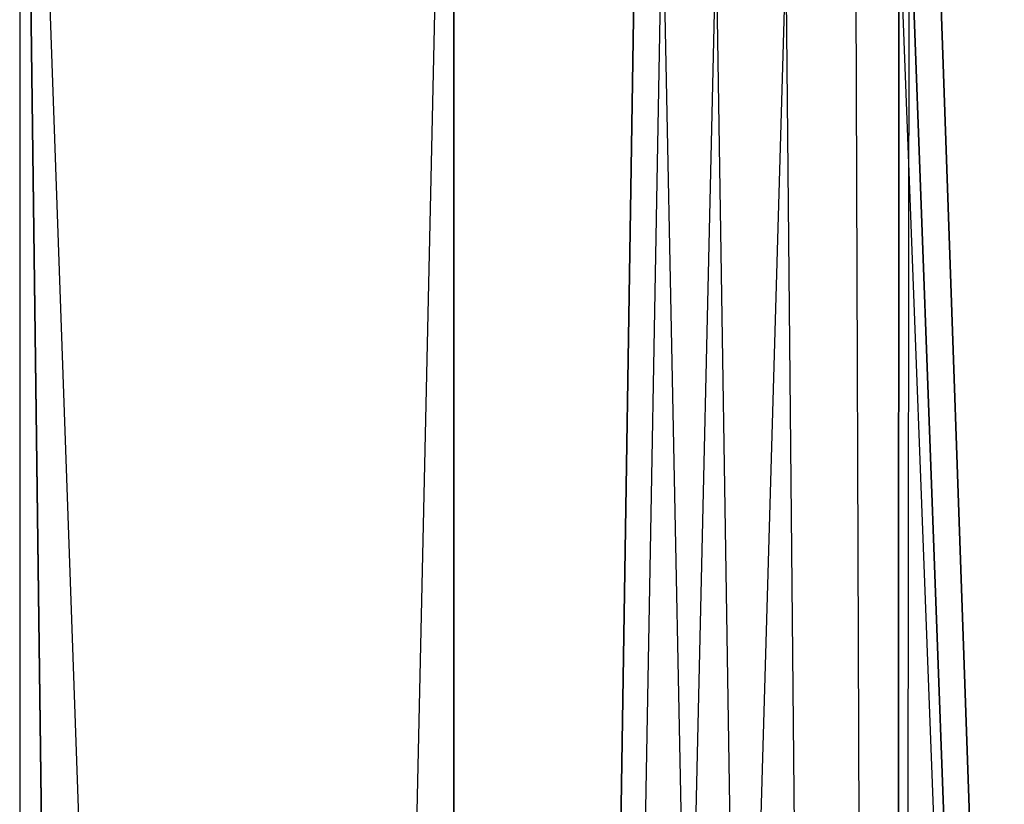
# Model space of a CAD drawing. Extents: x 0.01 to 2.18, y -5.2 to 0.
# Tile 6 of 14: x 0.79 to 1.18, y -0.65 to -0.34. Entities that reach past the tile are written whole.
import ezdxf

# ---------------------------------------------------------------- set-up
doc = ezdxf.new("R2010")
doc.units = 0
doc.header["$MEASUREMENT"] = 0
doc.layers.get('0').update_dxf_attribs({"color": 13, "linetype": 'CONTINUOUS'})

# ---------------------------------------------------------------- blocks, each defined once
blk = doc.blocks.new('SABER_LED_L_WHITE_STL')
at = {"color": 0}
for p, q in [((0.963, -4.81102, 6.06281), (0.79228, 0, 6.09767)), ((0.963, -4.81102, 6.06281), (0.79228, 0, 6.09767)), ((0.85531, -4.81102, 6.08145), (0.79228, 0, 6.09767)), ((0.79228, 0, 6.09767), (0.79228, -5.11811, 6.09767)), ((0.85531, -4.81102, 6.08145), (0.79228, 0, 6.09767)), ((0.79228, 0, 6.09767), (0.79228, -5.11811, 6.09767)), ((0.963, -4.81102, 6.06281), (0.963, 0, 6.06281)), ((0.963, -4.81102, 6.06281), (0.963, 0, 6.06281)), ((0.79228, 0, 8.17753), (0.85531, -4.81102, 8.19375)), ((0.79228, 0, 8.17753), (0.79228, -5.11811, 8.17753)), ((0.79228, 0, 8.17753), (0.85531, -4.81102, 8.19375)), ((0.79228, 0, 8.17753), (0.79228, -5.11811, 8.17753)), ((0.963, 0, 8.21238), (0.85531, -4.81102, 8.19375)), ((0.963, 0, 8.21238), (0.85531, -4.81102, 8.19375)), ((0.963, 0, 8.21238), (0.963, -4.81102, 8.21238)), ((0.963, 0, 8.21238), (0.963, -4.81102, 8.21238)), ((0.963, -4.81102, 6.06281), (1.03488, -0.26302, 6.05651)), ((0.963, -4.81102, 6.06281), (1.03488, -0.26302, 6.05651)), ((1.03488, -0.26302, 8.21869), (0.963, -4.81102, 8.21238)), ((1.03488, -0.26302, 8.21869), (0.963, -4.81102, 8.21238)), ((1.31007, -4.81102, 8.1984), (1.15213, -0.26302, 8.21869)), ((1.31007, -4.81102, 8.1984), (1.15213, -0.26302, 8.21869)), ((1.15213, -0.26302, 6.05651), (1.31007, -4.81102, 6.0768)), ((1.15213, -0.26302, 6.05651), (1.31007, -4.81102, 6.0768)), ((1.0449, -0.28945, 8.21918), (0.963, -4.81102, 8.21238)), ((1.0449, -0.28945, 6.05601), (0.963, -4.81102, 6.06281)), ((1.0449, -0.28945, 6.05601), (0.963, -4.81102, 6.06281)), ((1.0449, -0.28945, 8.21918), (0.963, -4.81102, 8.21238)), ((1.0449, -0.28945, 6.05601), (1.1371, -4.81102, 6.0558)), ((1.0449, -0.28945, 6.05601), (1.1371, -4.81102, 6.0558)), ((1.1371, -4.81102, 8.2194), (1.14211, -0.28945, 8.21918)), ((1.1371, -4.81102, 8.2194), (1.14211, -0.28945, 8.21918)), ((1.31007, -4.81102, 8.1984), (1.14211, -0.28945, 8.21918)), ((1.31007, -4.81102, 8.1984), (1.14211, -0.28945, 8.21918)), ((1.14211, -0.28945, 6.05601), (1.31007, -4.81102, 6.0768)), ((1.14211, -0.28945, 6.05601), (1.31007, -4.81102, 6.0768)), ((1.1371, -4.81102, 8.2194), (1.13792, -0.29482, 8.21936)), ((1.1371, -4.81102, 8.2194), (1.13792, -0.29482, 8.21936)), ((1.13792, -0.29482, 6.05583), (1.1371, -4.81102, 6.0558)), ((1.13792, -0.29482, 6.05583), (1.1371, -4.81102, 6.0558)), ((1.13792, -0.29482, 6.05583), (1.31007, -4.81102, 6.0768)), ((1.13792, -0.29482, 6.05583), (1.31007, -4.81102, 6.0768)), ((1.06606, -0.3082, 8.21993), (0.963, -4.81102, 8.21238)), ((1.06606, -0.3082, 8.21993), (0.963, -4.81102, 8.21238)), ((1.06606, -0.3082, 6.05527), (1.1371, -4.81102, 6.0558)), ((1.06606, -0.3082, 6.05527), (1.1371, -4.81102, 6.0558)), ((1.12095, -0.3082, 8.21993), (1.1371, -4.81102, 8.2194)), ((1.12095, -0.3082, 8.21993), (1.1371, -4.81102, 8.2194)), ((1.12095, -0.3082, 6.05527), (1.1371, -4.81102, 6.0558)), ((1.12095, -0.3082, 6.05527), (1.1371, -4.81102, 6.0558)), ((1.0935, -0.31496, 8.22028), (0.963, -4.81102, 8.21238)), ((1.0935, -0.31496, 8.22028), (0.963, -4.81102, 8.21238)), ((1.0935, -0.31496, 8.22028), (1.1371, -4.81102, 8.2194)), ((1.0935, -0.31496, 8.22028), (1.1371, -4.81102, 8.2194)), ((1.0935, -0.31496, 6.05492), (1.1371, -4.81102, 6.0558)), ((1.0935, -0.31496, 6.05492), (1.1371, -4.81102, 6.0558))]:
    blk.add_line(p, q, dxfattribs=at)

msp = doc.modelspace()

# ---------------------------------------------------------------- block references
at = {"color": 0}
msp.add_blockref('SABER_LED_L_WHITE_STL', (0, 0), dxfattribs=at)

doc.saveas('drawing.dxf')
